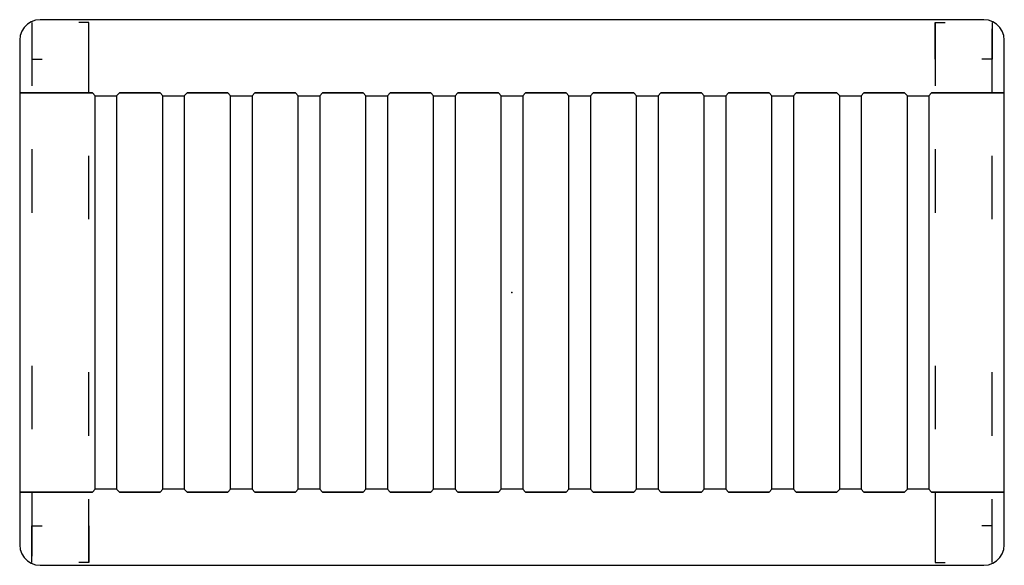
# Model space of a CAD drawing. Header units: metres. Extents: x 0.04 to 0.765, y -0.424 to -0.022.
import ezdxf

# ---------------------------------------------------------------- set-up
doc = ezdxf.new("R2010")
doc.units = ezdxf.units.M
doc.header["$MEASUREMENT"] = 0

# ---------------------------------------------------------------- blocks, each defined once
blk = doc.blocks.new('b937b31b-6a39-4de4-9fa1-5caf89f8d6fb')
at = {"color": 8, "lineweight": 25, "true_color": 0x808080}
for p, q in [((0.04916, -0.02433), (0.04916, -0.07107)), ((0.0492, -0.02433), (0.04916, -0.02433)), ((0.04917, -0.02433), (0.04916, -0.02433)), ((0.04916, -0.02433), (0.04916, -0.05133)), ((0.09116, -0.02433), (0.08367, -0.02433)), ((0.09116, -0.05133), (0.09116, -0.02433)), ((0.7142, -0.02433), (0.71416, -0.02433)), ((0.71416, -0.02433), (0.71416, -0.07107)), ((0.71416, -0.05133), (0.71416, -0.02433)), ((0.71416, -0.02433), (0.72165, -0.02433)), ((0.75616, -0.02433), (0.75616, -0.05133)), ((0.75616, -0.02433), (0.75616, -0.02433)), ((0.09116, -0.07586), (0.09116, -0.02912)), ((0.75616, -0.07586), (0.75616, -0.02912)), ((0.04916, -0.05133), (0.05665, -0.05133)), ((0.09115, -0.05133), (0.09116, -0.05133)), ((0.71418, -0.05133), (0.71416, -0.05133)), ((0.75616, -0.05133), (0.74868, -0.05133)), ((0.04916, -0.11782), (0.04916, -0.16456)), ((0.09116, -0.16933), (0.09116, -0.12261)), ((0.71416, -0.11782), (0.71416, -0.16456)), ((0.75616, -0.16933), (0.75616, -0.12261)), ((0.09114, -0.16933), (0.09116, -0.16933)), ((0.75614, -0.16933), (0.75616, -0.16933)), ((0.04916, -0.27733), (0.04916, -0.32407)), ((0.0492, -0.27733), (0.04916, -0.27733)), ((0.09116, -0.32886), (0.09116, -0.28212)), ((0.7142, -0.27733), (0.71416, -0.27733)), ((0.71416, -0.27733), (0.71416, -0.32407)), ((0.75616, -0.32886), (0.75616, -0.28212)), ((0.04916, -0.37082), (0.04916, -0.41756)), ((0.09116, -0.42233), (0.09116, -0.37561)), ((0.71416, -0.37082), (0.71416, -0.41756)), ((0.75616, -0.42233), (0.75616, -0.37561)), ((0.04916, -0.42233), (0.04916, -0.39533)), ((0.04916, -0.39533), (0.05665, -0.39533)), ((0.09115, -0.39533), (0.09116, -0.39533)), ((0.09116, -0.39533), (0.09116, -0.42233)), ((0.71418, -0.39533), (0.71416, -0.39533)), ((0.71416, -0.39533), (0.71416, -0.42233)), ((0.75616, -0.39533), (0.74868, -0.39533)), ((0.75616, -0.42233), (0.75616, -0.39533)), ((0.04917, -0.42233), (0.04916, -0.42233)), ((0.09116, -0.42233), (0.08367, -0.42233)), ((0.09114, -0.42233), (0.09116, -0.42233)), ((0.71416, -0.42233), (0.72165, -0.42233)), ((0.75614, -0.42233), (0.75616, -0.42233)), ((0.75616, -0.42233), (0.75616, -0.42233))]:
    blk.add_line(p, q, dxfattribs=at)
at = {"color": 18, "lineweight": 25, "true_color": 0x000000}
for points in [[(0.71162, -0.07633), (0.76516, -0.07633), (0.76516, -0.03733), (0.76479, -0.034), (0.76368, -0.03082), (0.76189, -0.02798), (0.75951, -0.02561), (0.75667, -0.02382), (0.7535, -0.02271), (0.75016, -0.02233), (0.05516, -0.02233), (0.05182, -0.02271), (0.04865, -0.02382), (0.04581, -0.02561), (0.04343, -0.02798), (0.04165, -0.03082), (0.04054, -0.034), (0.04016, -0.03733), (0.04016, -0.07633), (0.0937, -0.07633), (0.0957, -0.07833), (0.11154, -0.07833), (0.11354, -0.07633), (0.14354, -0.07633), (0.14554, -0.07833), (0.16138, -0.07833), (0.16338, -0.07633), (0.19338, -0.07633), (0.19538, -0.07833), (0.21122, -0.07833), (0.21322, -0.07633), (0.24322, -0.07633), (0.24522, -0.07833), (0.26106, -0.07833), (0.26306, -0.07633), (0.29306, -0.07633), (0.29506, -0.07833), (0.3109, -0.07833), (0.3129, -0.07633), (0.3429, -0.07633), (0.3449, -0.07833), (0.36074, -0.07833), (0.36274, -0.07633), (0.39274, -0.07633), (0.39474, -0.07833), (0.41058, -0.07833), (0.41258, -0.07633), (0.44258, -0.07633), (0.44458, -0.07833), (0.46042, -0.07833), (0.46242, -0.07633), (0.49242, -0.07633), (0.49442, -0.07833), (0.51026, -0.07833), (0.51226, -0.07633), (0.54226, -0.07633), (0.54426, -0.07833), (0.5601, -0.07833), (0.5621, -0.07633), (0.5921, -0.07633), (0.5941, -0.07833), (0.60994, -0.07833), (0.61194, -0.07633), (0.64194, -0.07633), (0.64394, -0.07833), (0.65978, -0.07833), (0.66178, -0.07633), (0.69178, -0.07633), (0.69378, -0.07833), (0.70962, -0.07833)], [(0.0937, -0.37033), (0.0957, -0.36833), (0.0957, -0.07833), (0.0937, -0.07633), (0.04016, -0.07633), (0.04016, -0.37033)], [(0.11154, -0.07833), (0.11154, -0.36833), (0.11354, -0.37033), (0.14354, -0.37033), (0.14554, -0.36833), (0.14554, -0.07833), (0.14354, -0.07633), (0.11354, -0.07633)], [(0.19338, -0.37033), (0.19538, -0.36833), (0.19538, -0.07833), (0.19338, -0.07633), (0.16338, -0.07633), (0.16138, -0.07833), (0.16138, -0.36833), (0.16338, -0.37033)], [(0.24322, -0.37033), (0.24522, -0.36833), (0.24522, -0.07833), (0.24322, -0.07633), (0.21322, -0.07633), (0.21122, -0.07833), (0.21122, -0.36833), (0.21322, -0.37033)], [(0.29306, -0.37033), (0.29506, -0.36833), (0.29506, -0.07833), (0.29306, -0.07633), (0.26306, -0.07633), (0.26106, -0.07833), (0.26106, -0.36833), (0.26306, -0.37033)], [(0.3429, -0.37033), (0.3449, -0.36833), (0.3449, -0.07833), (0.3429, -0.07633), (0.3129, -0.07633), (0.3109, -0.07833), (0.3109, -0.36833), (0.3129, -0.37033)], [(0.39274, -0.37033), (0.39474, -0.36833), (0.39474, -0.07833), (0.39274, -0.07633), (0.36274, -0.07633), (0.36074, -0.07833), (0.36074, -0.36833), (0.36274, -0.37033)], [(0.44258, -0.37033), (0.44458, -0.36833), (0.44458, -0.07833), (0.44258, -0.07633), (0.41258, -0.07633), (0.41058, -0.07833), (0.41058, -0.36833), (0.41258, -0.37033)], [(0.49242, -0.37033), (0.49442, -0.36833), (0.49442, -0.07833), (0.49242, -0.07633), (0.46242, -0.07633), (0.46042, -0.07833), (0.46042, -0.36833), (0.46242, -0.37033)], [(0.54226, -0.37033), (0.54426, -0.36833), (0.54426, -0.07833), (0.54226, -0.07633), (0.51226, -0.07633), (0.51026, -0.07833), (0.51026, -0.36833), (0.51226, -0.37033)], [(0.5921, -0.37033), (0.5941, -0.36833), (0.5941, -0.07833), (0.5921, -0.07633), (0.5621, -0.07633), (0.5601, -0.07833), (0.5601, -0.36833), (0.5621, -0.37033)], [(0.64194, -0.37033), (0.64394, -0.36833), (0.64394, -0.07833), (0.64194, -0.07633), (0.61194, -0.07633), (0.60994, -0.07833), (0.60994, -0.36833), (0.61194, -0.37033)], [(0.69378, -0.36833), (0.69378, -0.07833), (0.69178, -0.07633), (0.66178, -0.07633), (0.65978, -0.07833), (0.65978, -0.36833), (0.66178, -0.37033), (0.69178, -0.37033)], [(0.71162, -0.37033), (0.76516, -0.37033), (0.76516, -0.07633), (0.71162, -0.07633), (0.70962, -0.07833), (0.70962, -0.36833)], [(0.76516, -0.40933), (0.76516, -0.37033), (0.71162, -0.37033), (0.70962, -0.36833), (0.69378, -0.36833), (0.69178, -0.37033), (0.66178, -0.37033), (0.65978, -0.36833), (0.64394, -0.36833), (0.64194, -0.37033), (0.61194, -0.37033), (0.60994, -0.36833), (0.5941, -0.36833), (0.5921, -0.37033), (0.5621, -0.37033), (0.5601, -0.36833), (0.54426, -0.36833), (0.54226, -0.37033), (0.51226, -0.37033), (0.51026, -0.36833), (0.49442, -0.36833), (0.49242, -0.37033), (0.46242, -0.37033), (0.46042, -0.36833), (0.44458, -0.36833), (0.44258, -0.37033), (0.41258, -0.37033), (0.41058, -0.36833), (0.39474, -0.36833), (0.39274, -0.37033), (0.36274, -0.37033), (0.36074, -0.36833), (0.3449, -0.36833), (0.3429, -0.37033), (0.3129, -0.37033), (0.3109, -0.36833), (0.29506, -0.36833), (0.29306, -0.37033), (0.26306, -0.37033), (0.26106, -0.36833), (0.24522, -0.36833), (0.24322, -0.37033), (0.21322, -0.37033), (0.21122, -0.36833), (0.19538, -0.36833), (0.19338, -0.37033), (0.16338, -0.37033), (0.16138, -0.36833), (0.14554, -0.36833), (0.14354, -0.37033), (0.11354, -0.37033), (0.11154, -0.36833), (0.0957, -0.36833), (0.0937, -0.37033), (0.04016, -0.37033), (0.04016, -0.40933), (0.04054, -0.41266), (0.04165, -0.41583), (0.04343, -0.41868), (0.04581, -0.42105), (0.04865, -0.42284), (0.05182, -0.42395), (0.05516, -0.42433), (0.75016, -0.42433), (0.7535, -0.42395), (0.75667, -0.42284), (0.75951, -0.42105), (0.76189, -0.41868), (0.76368, -0.41583), (0.76479, -0.41266)]]:
    blk.add_lwpolyline(points, close=True, dxfattribs=at)
at = {"color": 1, "true_color": 0xff0000}
blk.add_point((0.40266, -0.22333), dxfattribs=at)
blk.add_point((0.40266, -0.22333), dxfattribs=at)
blk.add_point((0.40266, -0.22333), dxfattribs=at)
blk.add_point((0.40266, -0.22333), dxfattribs=at)
blk = doc.blocks.new('9cba8e76-ae97-415c-a26c-957b403e743e')
blk.add_blockref('b937b31b-6a39-4de4-9fa1-5caf89f8d6fb', (0, 0))

msp = doc.modelspace()

# ---------------------------------------------------------------- block references
msp.add_blockref('9cba8e76-ae97-415c-a26c-957b403e743e', (0, 0))

doc.saveas('drawing.dxf')
